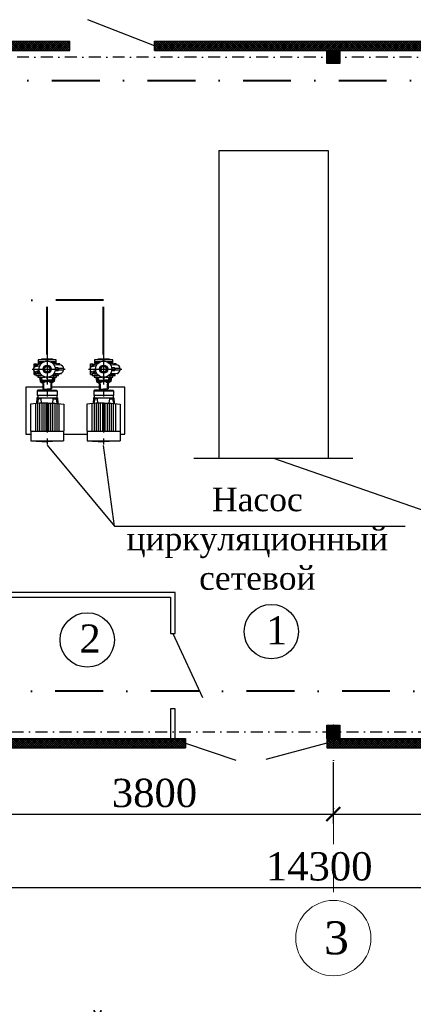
# Model space of a CAD drawing. Header units: millimetres. Extents: x -117056 to -75056, y -507736 to -299836.
# Tile 12 of 18: x -88297 to -84114, y -435866 to -425418. Entities that reach past the tile are written whole.
import ezdxf

# ---------------------------------------------------------------- set-up
doc = ezdxf.new("R2010")
doc.units = ezdxf.units.MM
for name, pattern in [('CENTER', [50.8, 31.75, -6.35, 6.35, -6.35]), ('CENTER2', [28.575, 19.05, -3.175, 3.175, -3.175]), ('DASHDOTX2', [50.8, 25.4, -12.7, 0, -12.7]), ('Пунктирная_линия', [6, 2.5, -1, 2.5])]:
    doc.linetypes.add(name, pattern=pattern)
doc.layers.get('Defpoints').update_dxf_attribs({"lineweight": 18})
doc.layers.add('.', color=7, linetype='Continuous', lineweight=15)
doc.layers.add('Размер ось', color=22, linetype='Continuous', lineweight=13)
for name, color, linetype in [('equipment', 142, 'Continuous'), ('PDF43_Text', 7, 'Continuous'), ('ПОЛ', 7, 'Continuous')]:
    doc.layers.add(name, color=color, linetype=linetype)
doc.styles.add('PDF Tahoma', font='tahoma.ttf')
doc.styles.add('Times New Roman', font='times.ttf')
doc.styles.add('WMF-Times New Roman0', font='times.ttf')
doc.styles.add('ШКОЛА', font='times.ttf')
doc.dimstyles.new('М 1-100', dxfattribs={"dimscale": 100, "dimtxt": 2.5, "dimasz": 1.5, "dimexe": 1, "dimexo": 2, "dimgap": 0.7, "dimtad": 1, "dimdec": 0, "dimdsep": 46, "dimtxsty": 'WMF-Times New Roman0', "dimblk": 'ARCHTICK', "dimcen": 3, "dimdle": 0.25, "dimclrd": 256, "dimclre": 256, "dimclrt": 256, "dimazin": 2, "dimtfac": 1, "dimtdec": 0, "dimtmove": 1, "dimatfit": 3, "dimldrblk": 'DOT', "dimfxl": 1, "dimtolj": 1, "dimtzin": 0, "dimlwd": -1, "dimlwe": -1, "dimarcsym": 0})

# ---------------------------------------------------------------- blocks, each defined once
blk = doc.blocks.new('_ArchTick')
at = {"color": 0, "linetype": 'ByBlock', "const_width": 0.15}
blk.add_lwpolyline([(-0.5, -0.5), (0.5, 0.5)], dxfattribs=at)
blk = doc.blocks.new('*D271')
at = {"ltscale": 5, "transparency": 16777216}
for p, q in [((-92264, -433486), (-92264, -434727)), ((-77964, -434048), (-77964, -434727)), ((-92289, -434627), (-77939, -434627))]:
    blk.add_line(p, q, dxfattribs=at)
at = {"layer": 'Defpoints', "color": 0, "lineweight": 25, "ltscale": 5, "transparency": 16777216}
for p in [(-92264, -433286), (-77964, -433848), (-77964, -434627)]:
    blk.add_point(p, dxfattribs=at)
at = {"ltscale": 5, "transparency": 16777216, "xscale": 150, "yscale": 150, "zscale": 150, "rotation": 180}
blk.add_blockref('_ArchTick', (-92264, -434627), dxfattribs=at)
at = {"ltscale": 5, "transparency": 16777216, "xscale": 150, "yscale": 150, "zscale": 150}
blk.add_blockref('_ArchTick', (-77964, -434627), dxfattribs=at)
at = {"ltscale": 5, "transparency": 16777216, "insert": (-85114, -434404), "char_height": 300, "attachment_point": 5, "style": 'WMF-Times New Roman0'}
blk.add_mtext('\\A1;14300', dxfattribs=at)
blk = doc.blocks.new('_Dot')
at = {"color": 0, "linetype": 'ByBlock', "lineweight": -2}
blk.add_line((-0.5, 0), (-1, 0), dxfattribs=at)
at = {"color": 0, "linetype": 'ByBlock', "lineweight": 25, "const_width": 0.5}
blk.add_lwpolyline([(-0.25, 0, 1), (0.25, 0, 1)], format="xyb", close=True, dxfattribs=at)
blk = doc.blocks.new('*D273')
at = {"ltscale": 5, "transparency": 16777216}
for p, q in [((-88764, -433098), (-88764, -433948)), ((-84964, -433404), (-84964, -433948)), ((-88789, -433848), (-84939, -433848))]:
    blk.add_line(p, q, dxfattribs=at)
at = {"layer": 'Defpoints', "color": 0, "lineweight": 25, "ltscale": 5, "transparency": 16777216}
for p in [(-88764, -432898), (-84964, -433204), (-84964, -433848)]:
    blk.add_point(p, dxfattribs=at)
at = {"ltscale": 5, "transparency": 16777216, "xscale": 150, "yscale": 150, "zscale": 150, "rotation": 180}
blk.add_blockref('_ArchTick', (-88764, -433848), dxfattribs=at)
at = {"ltscale": 5, "transparency": 16777216, "xscale": 150, "yscale": 150, "zscale": 150}
blk.add_blockref('_ArchTick', (-84964, -433848), dxfattribs=at)
at = {"ltscale": 5, "transparency": 16777216, "insert": (-86864, -433625), "char_height": 300, "attachment_point": 5, "style": 'WMF-Times New Roman0'}
blk.add_mtext('\\A1;3800', dxfattribs=at)
blk = doc.blocks.new('*D275')
at = {"ltscale": 5, "transparency": 16777216}
for p, q in [((-84964, -433298), (-84964, -433948)), ((-81464, -433539), (-81464, -433948)), ((-84989, -433848), (-81439, -433848))]:
    blk.add_line(p, q, dxfattribs=at)
at = {"layer": 'Defpoints', "color": 0, "lineweight": 25, "ltscale": 5, "transparency": 16777216}
for p in [(-84964, -433098), (-81464, -433339), (-81464, -433848)]:
    blk.add_point(p, dxfattribs=at)
at = {"ltscale": 5, "transparency": 16777216, "xscale": 150, "yscale": 150, "zscale": 150, "rotation": 180}
blk.add_blockref('_ArchTick', (-84964, -433848), dxfattribs=at)
at = {"ltscale": 5, "transparency": 16777216, "xscale": 150, "yscale": 150, "zscale": 150}
blk.add_blockref('_ArchTick', (-81464, -433848), dxfattribs=at)
at = {"ltscale": 5, "transparency": 16777216, "insert": (-83214, -433625), "char_height": 300, "attachment_point": 5, "style": 'WMF-Times New Roman0'}
blk.add_mtext('\\A1;3500', dxfattribs=at)
blk = doc.blocks.new('flange 80')
at = {"layer": 'equipment', "color": 18, "lineweight": -3, "true_color": 0x000000}
for p, q in [((906201, -57644), (906201, -57663)), ((906219, -57644), (906219, -57663)), ((906361, -57644), (906361, -57663)), ((906379, -57644), (906379, -57663))]:
    blk.add_line(p, q, dxfattribs=at)
blk.add_lwpolyline([(906193, -57644), (906388, -57644), (906388, -57663), (906193, -57663)], close=True, dxfattribs=at)

msp = doc.modelspace()

# ---------------------------------------------------------------- hatches: boundary and pattern name
at = {"layer": '.', "linetype": 'ByBlock', "lineweight": 25, "true_color": 0x93278f, "transparency": 33554687}
h = msp.add_hatch(dxfattribs=at)
h.set_pattern_fill('ANSI37', color=217, scale=5)
h.set_pattern_definition([(45, (-112765.562, 6890.312), (-11.22532015, 11.22532015), []), (135, (-112765.562, 6890.312), (-11.22532015, -11.22532015), [])])
h.paths.add_polyline_path([(-86533.8, -433044.3), (-92363.8, -433044.3), (-92363.8, -433144.3), (-86533.8, -433144.3)])
h.paths.add_polyline_path([(-77963.8, -433044.3), (-78103.8, -433044.3), (-85033.8, -433044.3), (-85033.8, -433144.3), (-77963.8, -433144.3)])
h.paths.add_polyline_path([(-77863.8, -425744.3), (-77963.8, -425744.3), (-77963.8, -433144.3), (-77863.8, -433144.3)])
h.paths.add_polyline_path([(-77863.8, -425644.3), (-83598.8, -425644.3), (-86863.8, -425644.3), (-86863.8, -425744.3), (-83598.8, -425744.3), (-77863.8, -425744.3)])
h.paths.add_polyline_path([(-87763.8, -425644.3), (-92263.8, -425644.3), (-92263.8, -425744.3), (-87763.8, -425744.3)])
h.paths.add_polyline_path([(-92263.8, -425644.3), (-92363.8, -425644.3), (-92363.8, -433044.3), (-92263.8, -433044.3)])
at = {"layer": '.', "linetype": 'ByBlock', "lineweight": 25, "transparency": 33554687}
h = msp.add_hatch(dxfattribs=at)
h.set_pattern_fill('ANGLE', color=256, scale=2)
h.set_pattern_definition([(0, (35644.255, -2893.229), (0, 13.97), [10.16, -3.81]), (90, (35644.255, -2893.229), (-13.97, 9e-16), [10.16, -3.81])])
h.paths.add_polyline_path([(-85033.8, -425744.3), (-84893.8, -425744.3), (-84893.8, -425884.3), (-85033.8, -425884.3)])
h = msp.add_hatch(dxfattribs=at)
h.set_pattern_fill('ANGLE', color=256, scale=2)
h.set_pattern_definition([(0, (35644.255, -10053.229), (0, 13.97), [10.16, -3.81]), (90, (35644.255, -10053.229), (-13.97, 9e-16), [10.16, -3.81])])
h.paths.add_polyline_path([(-85033.8, -432904.3), (-84893.8, -432904.3), (-84893.8, -433044.3), (-85033.8, -433044.3)])

# ---------------------------------------------------------------- linework, layer by layer
at = {"color": 0, "ltscale": 5}
for p, q in [((-86863.8, -425694.3), (-87573.4, -425418)), ((-86533.8, -433094.3), (-86000.5, -433274.9)), ((-85033.8, -433094.3), (-85679.4, -433269.2))]:
    msp.add_line(p, q, dxfattribs=at)
at = {"color": 5, "lineweight": 30, "ltscale": 5}
for p, q in [((-92363.8, -425644.3), (-87763.8, -425644.3)), ((-92263.8, -425744.3), (-87763.8, -425744.3)), ((-87763.8, -425744.3), (-87763.8, -425644.3)), ((-86863.8, -425644.3), (-83598.8, -425644.3)), ((-86863.8, -425744.3), (-86863.8, -425644.3)), ((-86863.8, -425744.3), (-83598.8, -425744.3)), ((-92363.8, -433044.3), (-86533.8, -433044.3)), ((-86533.8, -433044.3), (-86533.8, -433144.3)), ((-85033.8, -433044.3), (-77963.8, -433044.3)), ((-85033.8, -433044.3), (-85033.8, -433144.3)), ((-92363.8, -433144.3), (-86533.8, -433144.3)), ((-85033.8, -433144.3), (-77863.8, -433144.3))]:
    msp.add_line(p, q, dxfattribs=at)
for p, q in [((-86179.3, -426805.3), (-85020.5, -426805.3)), ((-86179.3, -426805.3), (-86179.3, -430069.3)), ((-85020.5, -426805.3), (-85020.5, -430069.3)), ((-88087.1, -429209.6), (-88079.5, -429258)), ((-88079.5, -429258), (-88051.5, -429274.1)), ((-88051.5, -429274.1), (-88051.5, -429333.2)), ((-87929.1, -429258), (-87957.1, -429274.1)), ((-87957.1, -429274.1), (-87957.1, -429333.2)), ((-87921.5, -429209.6), (-87929.1, -429258)), ((-87487.1, -429209.6), (-87479.5, -429258)), ((-87479.5, -429258), (-87451.5, -429274.1)), ((-87451.5, -429274.1), (-87451.5, -429333.2)), ((-87329.1, -429258), (-87357.1, -429274.1)), ((-87357.1, -429274.1), (-87357.1, -429333.2)), ((-87321.5, -429209.6), (-87329.1, -429258)), ((-88100.5, -429350.3), (-88109, -429356)), ((-88109, -429356), (-88109, -429404.9)), ((-88109, -429356), (-87899.6, -429356)), ((-88109, -429404.9), (-88105.1, -429404.9)), ((-88105.1, -429404.9), (-88105.1, -429431.3)), ((-88051.7, -429350.3), (-88100.5, -429350.3)), ((-88051.5, -429333.2), (-88047.3, -429336.2)), ((-88047.3, -429336.2), (-88047.3, -429336.2)), ((-88047.3, -429336.2), (-88043.8, -429339.7)), ((-88043.8, -429339.7), (-88043.8, -429347.7)), ((-87964.7, -429339.7), (-88004.3, -429339.7)), ((-87961.3, -429336.2), (-87964.7, -429339.7)), ((-87964.7, -429339.7), (-87964.7, -429347.7)), ((-87957.1, -429333.2), (-87961.3, -429336.2)), ((-87961.3, -429336.2), (-87961.3, -429336.2)), ((-87956.8, -429350.3), (-87908.1, -429350.3)), ((-87908.1, -429350.3), (-87899.6, -429356)), ((-87899.6, -429404.9), (-87903.4, -429404.9)), ((-87903.4, -429404.9), (-87903.4, -429431.3)), ((-87899.6, -429356), (-87899.6, -429404.9)), ((-87500.5, -429350.3), (-87509, -429356)), ((-87509, -429356), (-87509, -429404.9)), ((-87509, -429356), (-87299.6, -429356)), ((-87509, -429404.9), (-87505.1, -429404.9)), ((-87505.1, -429404.9), (-87505.1, -429431.3)), ((-87451.7, -429350.3), (-87500.5, -429350.3)), ((-87451.5, -429333.2), (-87447.3, -429336.2)), ((-87447.3, -429336.2), (-87447.3, -429336.2)), ((-87447.3, -429336.2), (-87443.8, -429339.7)), ((-87443.8, -429339.7), (-87443.8, -429347.7)), ((-87364.7, -429339.7), (-87404.3, -429339.7)), ((-87361.3, -429336.2), (-87364.7, -429339.7)), ((-87364.7, -429339.7), (-87364.7, -429347.7)), ((-87357.1, -429333.2), (-87361.3, -429336.2)), ((-87361.3, -429336.2), (-87361.3, -429336.2)), ((-87356.8, -429350.3), (-87308.1, -429350.3)), ((-87308.1, -429350.3), (-87299.6, -429356)), ((-87299.6, -429404.9), (-87303.4, -429404.9)), ((-87303.4, -429404.9), (-87303.4, -429431.3)), ((-87299.6, -429356), (-87299.6, -429404.9)), ((-88084.5, -429486.2), (-88181.4, -429497.1)), ((-88112.5, -429431.3), (-88116.9, -429489.9)), ((-88105.1, -429431.3), (-88112.5, -429431.3)), ((-87924.2, -429486.2), (-87827.3, -429497.1)), ((-87903.4, -429431.3), (-87896, -429431.3)), ((-87896, -429431.3), (-87891.6, -429489.9)), ((-87484.5, -429486.2), (-87581.4, -429497.1)), ((-87512.5, -429431.3), (-87516.9, -429489.9)), ((-87505.1, -429431.3), (-87512.5, -429431.3)), ((-87324.2, -429486.2), (-87227.3, -429497.1)), ((-87303.4, -429431.3), (-87296, -429431.3)), ((-87296, -429431.3), (-87291.6, -429489.9)), ((-86445.5, -430069.3), (-84755.5, -430069.3))]:
    msp.add_line(p, q)
at = {"color": 1, "linetype": 'DASHDOTX2', "lineweight": 40, "ltscale": 20}
msp.add_line((-88004.3, -428972.3), (-88004.3, -428393.6), dxfattribs=at)
at = {"linetype": 'CENTER', "ltscale": 10}
for p, q in [((-88004.3, -428972.3), (-88004.3, -429935)), ((-87404.3, -428972.3), (-87404.3, -429935))]:
    msp.add_line(p, q, dxfattribs=at)
at = {"linetype": 'Пунктирная_линия'}
for p, q in [((-87953.6, -429272.7), (-87933.8, -429190)), ((-87933.8, -429190), (-87851.2, -429170.3)), ((-87353.6, -429272.7), (-87333.8, -429190)), ((-87333.8, -429190), (-87251.2, -429170.3))]:
    msp.add_line(p, q, dxfattribs=at)
at = {"color": 6, "lineweight": 30, "ltscale": 5}
msp.add_line((-86668.8, -431932.1), (-86355.7, -432610.4), dxfattribs=at)
at = {"color": 4, "linetype": 'DASHDOTX2', "lineweight": 0, "ltscale": 10}
msp.add_line((-84963.8, -432897.7), (-84963.8, -434763.8), dxfattribs=at)
at = {"color": 14, "ltscale": 5}
msp.add_line((-87363.8, -433044.3), (-86963.8, -433044.3), dxfattribs=at)
at = {"color": 5, "lineweight": 30, "ltscale": 5}
for points in [[(-85033.8, -425744.3), (-84893.8, -425744.3), (-84893.8, -425884.3), (-85033.8, -425884.3), (-85033.8, -425744.3)], [(-85033.8, -432904.3), (-84893.8, -432904.3), (-84893.8, -433044.3), (-85033.8, -433044.3), (-85033.8, -432904.3)]]:
    msp.add_lwpolyline(points, dxfattribs=at)
at = {"color": 1, "linetype": 'DASHDOTX2', "ltscale": 5}
msp.add_lwpolyline([(-92193.8, -432974.3), (-78033.8, -432974.3), (-78033.8, -425814.3), (-92193.8, -425814.3)], close=True, dxfattribs=at)
at = {"color": 1, "linetype": 'DASHDOTX2', "lineweight": 40, "ltscale": 20}
msp.add_lwpolyline([(-92018.4, -426063.2), (-78265.5, -426063.2), (-78265.5, -432544.1), (-92018.4, -432544.1)], close=True, dxfattribs=at)
msp.add_lwpolyline([(-87404.3, -428972.3), (-87404.3, -428393.6), (-92018.4, -428393.6)], dxfattribs=at)
for points in [[(-88143.1, -429106.6), (-88143.1, -429069.2), (-88117.9, -429069.2), (-88117.9, -429083.9), (-88113.5, -429086.8)], [(-88067, -429047.7), (-88067, -429058.2), (-88136, -429100.6)], [(-88130.5, -429069.2), (-88130.5, -429098)], [(-88125.1, -429096.6), (-88080.3, -429086.4)], [(-88105.4, -429081.8), (-88105.4, -429070.1), (-88086.4, -429070.1)], [(-87970, -429047.7), (-87907.3, -429047.7), (-87907.3, -429028.7), (-88101.4, -429028.7), (-88101.4, -429047.7), (-88038.7, -429047.7)], [(-88038.7, -429047.7), (-88101.4, -429047.7), (-88101.4, -429058.2), (-88056.5, -429058.2)], [(-87952.2, -429058.2), (-87907.3, -429058.2), (-87907.3, -429047.7), (-87970, -429047.7)], [(-87869.8, -429081.3), (-87869.8, -429068.7), (-87893.2, -429068.7), (-87896.5, -429074.7), (-87902.9, -429074.7), (-87906.5, -429067.9), (-87941.5, -429067.9)], [(-87938.3, -429058.2), (-87925.4, -429067.9)], [(-87933.8, -429077.4), (-87869.8, -429081.3)], [(-87543.1, -429106.6), (-87543.1, -429069.2), (-87517.9, -429069.2), (-87517.9, -429083.9), (-87513.5, -429086.8)], [(-87467, -429047.7), (-87467, -429058.2), (-87536, -429100.6)], [(-87530.5, -429069.2), (-87530.5, -429098)], [(-87525.1, -429096.6), (-87480.3, -429086.4)], [(-87505.4, -429081.8), (-87505.4, -429070.1), (-87486.4, -429070.1)], [(-87370, -429047.7), (-87307.3, -429047.7), (-87307.3, -429028.7), (-87501.4, -429028.7), (-87501.4, -429047.7), (-87438.7, -429047.7)], [(-87438.7, -429047.7), (-87501.4, -429047.7), (-87501.4, -429058.2), (-87456.5, -429058.2)], [(-87352.2, -429058.2), (-87307.3, -429058.2), (-87307.3, -429047.7), (-87370, -429047.7)], [(-87269.8, -429081.3), (-87269.8, -429068.7), (-87293.2, -429068.7), (-87296.5, -429074.7), (-87302.9, -429074.7), (-87306.5, -429067.9), (-87341.5, -429067.9)], [(-87338.3, -429058.2), (-87325.4, -429067.9)], [(-87333.8, -429077.4), (-87269.8, -429081.3)], [(-88143.1, -429183.1), (-88143.1, -429145.9)], [(-88143.1, -429183.1), (-88126.3, -429183.1)], [(-88130.5, -429154.6), (-88130.5, -429183.1)], [(-88108.9, -429159.4), (-88126.3, -429155.8)], [(-88073.6, -429176.9), (-88126.3, -429176.9), (-88126.3, -429193.8), (-88068.3, -429193.8)], [(-88108.9, -429176.9), (-88108.9, -429145.3), (-88101.6, -429145.3), (-88101.6, -429176.9)], [(-88057.2, -429193.8), (-88103.6, -429193.8), (-88103.6, -429209.6), (-88024.7, -429209.6)], [(-88101.6, -429145.3), (-88093.1, -429151.9), (-88086.2, -429151.9)], [(-87984, -429209.6), (-87905.2, -429209.6), (-87905.2, -429193.8), (-87951.5, -429193.8)], [(-87940.3, -429193.8), (-87882.4, -429193.8), (-87882.4, -429176.9), (-87935.1, -429176.9)], [(-87890.8, -429176.9), (-87862.1, -429170.1)], [(-87888.7, -429113), (-87882.4, -429118.9)], [(-87888.7, -429139.6), (-87882.4, -429133.6)], [(-87828.1, -429118.9), (-87882.4, -429118.9), (-87882.4, -429133.6), (-87828.1, -429133.6)], [(-87543.1, -429183.1), (-87543.1, -429145.9)], [(-87543.1, -429183.1), (-87526.3, -429183.1)], [(-87530.5, -429154.6), (-87530.5, -429183.1)], [(-87508.9, -429159.4), (-87526.3, -429155.8)], [(-87473.6, -429176.9), (-87526.3, -429176.9), (-87526.3, -429193.8), (-87468.3, -429193.8)], [(-87508.9, -429176.9), (-87508.9, -429145.3), (-87501.6, -429145.3), (-87501.6, -429176.9)], [(-87457.2, -429193.8), (-87503.6, -429193.8), (-87503.6, -429209.6), (-87424.7, -429209.6)], [(-87501.6, -429145.3), (-87493.1, -429151.9), (-87486.2, -429151.9)], [(-87384, -429209.6), (-87305.2, -429209.6), (-87305.2, -429193.8), (-87351.5, -429193.8)], [(-87340.3, -429193.8), (-87282.4, -429193.8), (-87282.4, -429176.9), (-87335.1, -429176.9)], [(-87290.8, -429176.9), (-87262.1, -429170.1)], [(-87288.7, -429113), (-87282.4, -429118.9)], [(-87288.7, -429139.6), (-87282.4, -429133.6)], [(-87228.1, -429118.9), (-87282.4, -429118.9), (-87282.4, -429133.6), (-87228.1, -429133.6)], [(-88072.3, -429209.6), (-88065.9, -429256.2), (-88043.6, -429271.8)], [(-88065.9, -429256.2), (-88004.3, -429256.2)], [(-88047.3, -429336.2), (-88047.3, -429273.1)], [(-88042, -429280.6), (-88042, -429330)], [(-87942.6, -429256.2), (-88004.3, -429256.2)], [(-87966.6, -429280.6), (-87966.6, -429331.7)], [(-87936.3, -429209.6), (-87942.6, -429256.2), (-87964.9, -429271.8)], [(-87961.3, -429336.2), (-87961.3, -429273.1)], [(-87472.3, -429209.6), (-87465.9, -429256.2), (-87443.6, -429271.8)], [(-87465.9, -429256.2), (-87404.3, -429256.2)], [(-87447.3, -429336.2), (-87447.3, -429273.1)], [(-87442, -429280.6), (-87442, -429330)], [(-87342.6, -429256.2), (-87404.3, -429256.2)], [(-87366.6, -429280.6), (-87366.6, -429331.7)], [(-87336.3, -429209.6), (-87342.6, -429256.2), (-87364.9, -429271.8)], [(-87361.3, -429336.2), (-87361.3, -429273.1)], [(-88042, -429317.4), (-88229.3, -429317.4), (-88229.3, -429817.4), (-88179.3, -429817.4)], [(-87903.4, -429404.9), (-88105.1, -429404.9)], [(-88051.7, -429350.3), (-88004.3, -429350.3)], [(-88043.8, -429339.7), (-88004.3, -429339.7)], [(-88038.9, -429339.7), (-88038.9, -429347.7)], [(-87956.8, -429350.3), (-88004.3, -429350.3)], [(-87969.7, -429339.7), (-87969.7, -429347.7)], [(-87442, -429317.4), (-87966.6, -429317.4)], [(-87303.4, -429404.9), (-87505.1, -429404.9)], [(-87451.7, -429350.3), (-87404.3, -429350.3)], [(-87443.8, -429339.7), (-87404.3, -429339.7)], [(-87438.9, -429339.7), (-87438.9, -429347.7)], [(-87356.8, -429350.3), (-87404.3, -429350.3)], [(-87369.7, -429339.7), (-87369.7, -429347.7)], [(-87179.3, -429317.4), (-87366.6, -429317.4)], [(-87229.3, -429817.4), (-87179.3, -429817.4), (-87179.3, -429317.4)], [(-88181.4, -429497.1), (-88181.4, -429610.3)], [(-88128.8, -429491.2), (-88128.8, -429610.3)], [(-88064.4, -429486.2), (-88068.5, -429442.3), (-88099.1, -429442.3), (-88107.2, -429488.8)], [(-88106.6, -429488.7), (-88106.6, -429610.3)], [(-88105.1, -429431.3), (-87903.4, -429431.3)], [(-88004.3, -429486.2), (-88084.5, -429486.2)], [(-88084.5, -429486.2), (-88084.5, -429610.3)], [(-88062.3, -429486.2), (-88062.3, -429610.3)], [(-88040.1, -429486.2), (-88040.1, -429610.3)], [(-88017.9, -429486.2), (-88017.9, -429610.3)], [(-88004.3, -429486.2), (-87924.2, -429486.2)], [(-87990.8, -429486.2), (-87990.8, -429610.3)], [(-87968.6, -429486.2), (-87968.6, -429610.3)], [(-87946.4, -429486.2), (-87946.4, -429610.3)], [(-87944.1, -429486.2), (-87940.1, -429442.3), (-87909.5, -429442.3), (-87901.3, -429488.8)], [(-87924.2, -429486.2), (-87924.2, -429610.3)], [(-87902, -429488.7), (-87902, -429610.3)], [(-87879.9, -429491.2), (-87879.9, -429610.3)], [(-87827.3, -429497.1), (-87827.3, -429610.3)], [(-87581.4, -429497.1), (-87581.4, -429610.3)], [(-87528.8, -429491.2), (-87528.8, -429610.3)], [(-87464.4, -429486.2), (-87468.5, -429442.3), (-87499.1, -429442.3), (-87507.2, -429488.8)], [(-87506.6, -429488.7), (-87506.6, -429610.3)], [(-87505.1, -429431.3), (-87303.4, -429431.3)], [(-87404.3, -429486.2), (-87484.5, -429486.2)], [(-87484.5, -429486.2), (-87484.5, -429610.3)], [(-87462.3, -429486.2), (-87462.3, -429610.3)], [(-87440.1, -429486.2), (-87440.1, -429610.3)], [(-87417.9, -429486.2), (-87417.9, -429610.3)], [(-87404.3, -429486.2), (-87324.2, -429486.2)], [(-87390.8, -429486.2), (-87390.8, -429610.3)], [(-87368.6, -429486.2), (-87368.6, -429610.3)], [(-87346.4, -429486.2), (-87346.4, -429610.3)], [(-87344.1, -429486.2), (-87340.1, -429442.3), (-87309.5, -429442.3), (-87301.3, -429488.8)], [(-87324.2, -429486.2), (-87324.2, -429610.3)], [(-87302, -429488.7), (-87302, -429610.3)], [(-87279.9, -429491.2), (-87279.9, -429610.3)], [(-87227.3, -429497.1), (-87227.3, -429610.3)], [(-88181.4, -429610.3), (-88181.4, -429781.3), (-88179.3, -429783.2), (-88179.3, -429887.4), (-88004.3, -429896.6)], [(-88128.8, -429610.3), (-88128.8, -429783.2)], [(-88106.6, -429610.3), (-88106.6, -429783.2)], [(-88084.5, -429610.3), (-88084.5, -429783.2)], [(-88062.3, -429610.3), (-88062.3, -429783.2)], [(-88040.1, -429610.3), (-88040.1, -429783.2)], [(-88017.9, -429610.3), (-88017.9, -429783.2)], [(-87827.3, -429610.3), (-87827.3, -429781.3), (-87829.3, -429783.2), (-87829.3, -429887.4), (-88004.3, -429896.6)], [(-87990.8, -429610.3), (-87990.8, -429783.2)], [(-87968.6, -429610.3), (-87968.6, -429783.2)], [(-87946.4, -429610.3), (-87946.4, -429783.2)], [(-87924.2, -429610.3), (-87924.2, -429783.2)], [(-87902, -429610.3), (-87902, -429783.2)], [(-87879.9, -429610.3), (-87879.9, -429783.2)], [(-87581.4, -429610.3), (-87581.4, -429781.3), (-87579.3, -429783.2), (-87579.3, -429887.4), (-87404.3, -429896.6)], [(-87528.8, -429610.3), (-87528.8, -429783.2)], [(-87506.6, -429610.3), (-87506.6, -429783.2)], [(-87484.5, -429610.3), (-87484.5, -429783.2)], [(-87462.3, -429610.3), (-87462.3, -429783.2)], [(-87440.1, -429610.3), (-87440.1, -429783.2)], [(-87417.9, -429610.3), (-87417.9, -429783.2)], [(-87227.3, -429610.3), (-87227.3, -429781.3), (-87229.3, -429783.2), (-87229.3, -429887.4), (-87404.3, -429896.6)], [(-87390.8, -429610.3), (-87390.8, -429783.2)], [(-87368.6, -429610.3), (-87368.6, -429783.2)], [(-87346.4, -429610.3), (-87346.4, -429783.2)], [(-87324.2, -429610.3), (-87324.2, -429783.2)], [(-87302, -429610.3), (-87302, -429783.2)], [(-87279.9, -429610.3), (-87279.9, -429783.2)], [(-88179.3, -429783.2), (-87829.3, -429783.2)], [(-87829.3, -429817.4), (-87579.3, -429817.4)], [(-87579.3, -429783.2), (-87229.3, -429783.2)], [(-88179.3, -429887.4), (-87829.3, -429887.4)], [(-87579.3, -429887.4), (-87229.3, -429887.4)]]:
    msp.add_lwpolyline(points)
at = {"linetype": 'CENTER2', "ltscale": 15}
for points in [[(-88163.7, -429126.3), (-87812.4, -429126.3)], [(-87563.7, -429126.3), (-87212.4, -429126.3)]]:
    msp.add_lwpolyline(points, dxfattribs=at)
for points in [[(-87916.4, -429113), (-87916.4, -429139.6), (-87888.7, -429139.6), (-87888.7, -429113)], [(-87316.4, -429113), (-87316.4, -429139.6), (-87288.7, -429139.6), (-87288.7, -429113)]]:
    msp.add_lwpolyline(points, close=True)
for points in [[(-88056.8, -429209.6), (-88056.8, -429216), (-88065.9, -429216, 0.4595067), (-88067.4, -429217.8), (-88063.8, -429241.2, 0.370326), (-88062.3, -429242.5), (-88004.3, -429242.5)], [(-87951.8, -429209.6), (-87951.8, -429216), (-87942.7, -429216, -0.4595067), (-87941.2, -429217.8), (-87944.8, -429241.2, -0.370326), (-87946.3, -429242.5), (-88004.3, -429242.5)], [(-87456.8, -429209.6), (-87456.8, -429216), (-87465.9, -429216, 0.4595067), (-87467.4, -429217.8), (-87463.8, -429241.2, 0.370326), (-87462.3, -429242.5), (-87404.3, -429242.5)], [(-87351.8, -429209.6), (-87351.8, -429216), (-87342.7, -429216, -0.4595067), (-87341.2, -429217.8), (-87344.8, -429241.2, -0.370326), (-87346.3, -429242.5), (-87404.3, -429242.5)]]:
    msp.add_lwpolyline(points, format="xyb")
at = {"linetype": 'ByBlock', "lineweight": 25}
for points in [[(-88004.3, -429933.9), (-87289.5, -430793.9), (-87404.3, -429935)], [(-85600.5, -430069.3), (-82107.8, -431283.4), (-80032.3, -430069.3)], [(-87289.5, -430793.9), (-84201.4, -430793.9)]]:
    msp.add_lwpolyline(points, dxfattribs=at)
at = {"color": 6, "lineweight": 30, "ltscale": 5}
for points in [[(-86643.8, -431932.1), (-86643.8, -431494.3), (-88903.7, -431495.7), (-88903.7, -431544.3), (-88743.8, -431544.3), (-88743.8, -432904.3), (-88693.8, -432904.3), (-88693.8, -431544.3), (-86693.8, -431544.3), (-86693.8, -431932.1)], [(-86692.8, -433044.3), (-86642.8, -433044.3), (-86642.8, -432732.1), (-86692.8, -432732.1)]]:
    msp.add_lwpolyline(points, close=True, dxfattribs=at)
for centre, radius in [((-88004.3, -429126.3), 85.8), ((-88004.3, -429126.3), 43.6), ((-88018.4, -429092.3), 4.9), ((-87990.3, -429092.3), 4.9), ((-87404.3, -429126.3), 85.8), ((-87404.3, -429126.3), 43.6), ((-87418.4, -429092.3), 4.9), ((-87390.3, -429092.3), 4.9), ((-88038.3, -429112.2), 4.9), ((-88038.3, -429140.3), 4.9), ((-88004.3, -429126.3), 29.6), ((-88018.4, -429160.2), 4.9), ((-87990.3, -429160.2), 4.9), ((-87970.4, -429112.2), 4.9), ((-87970.4, -429140.3), 4.9), ((-87438.3, -429112.2), 4.9), ((-87438.3, -429140.3), 4.9), ((-87404.3, -429126.3), 29.6), ((-87418.4, -429160.2), 4.9), ((-87390.3, -429160.2), 4.9), ((-87370.4, -429112.2), 4.9), ((-87370.4, -429140.3), 4.9), ((-88062.6, -429228.4), 3.18), ((-87946, -429228.4), 3.18), ((-87462.6, -429228.4), 3.18), ((-87346, -429228.4), 3.18)]:
    msp.add_circle(centre, radius)
for centre, radius, start, end in [((-87872.5, -429126.3), 45.1, 283.32309, 86.55168), ((-87272.5, -429126.3), 45.1, 283.32309, 86.55168), ((-88120.2, -429126.3), 30.1, 99.35736, 258.34891), ((-87520.2, -429126.3), 30.1, 99.35736, 258.34891), ((-88004.3, -429209.6), 12.2, 187.57832, 352.48863), ((-88004.3, -429209.6), 4.46, 212.03757, 327.96243), ((-87404.3, -429209.6), 12.2, 187.57832, 352.48863), ((-87404.3, -429209.6), 4.46, 212.03757, 327.96243)]:
    msp.add_arc(centre, radius, start, end)
for points in [[(-88051.5, -429274.1), (-88048.8, -429273.5), (-88039.8, -429271.5), (-88027.4, -429257.9), (-88012.5, -429257.5), (-88004.3, -429257.4)], [(-87957.1, -429274.1), (-87959.8, -429273.5), (-87968.8, -429271.5), (-87981.2, -429257.9), (-87996.1, -429257.5), (-88004.3, -429257.4)], [(-87451.5, -429274.1), (-87448.8, -429273.5), (-87439.8, -429271.5), (-87427.4, -429257.9), (-87412.5, -429257.5), (-87404.3, -429257.4)], [(-87357.1, -429274.1), (-87359.8, -429273.5), (-87368.8, -429271.5), (-87381.2, -429257.9), (-87396.1, -429257.5), (-87404.3, -429257.4)]]:
    msp.add_open_spline(points, degree=3, knots=[0, 0, 0, 0, 27.7457951, 92.8787671, 172.5980809, 172.5980809, 172.5980809, 172.5980809])
at = {"layer": 'Размер ось', "color": 1, "lineweight": 30}
for centre in [(-85622.7, -431911.3), (-87578.7, -431999.3)]:
    msp.add_circle(centre, 288.9, dxfattribs=at)
at = {"layer": 'Размер ось', "color": 0}
msp.add_circle((-84963.8, -435163.8), 400, dxfattribs=at)

# ---------------------------------------------------------------- block references
at = {"xscale": 0.5912997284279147, "yscale": 0.5912997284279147, "zscale": 0.5912997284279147, "rotation": 180}
for p in [(447884.9, -463113.5), (448484.9, -463113.5)]:
    msp.add_blockref('flange 80', p, dxfattribs=at)

# ---------------------------------------------------------------- texts
at = {"layer": 'PDF43_Text', "insert": (-94138.2, -437764.8), "char_height": 250, "width": 8469.108, "attachment_point": 4, "style": 'PDF Tahoma'}
msp.add_mtext('  В качество основной меры защиты людей от\\Pпоражения электрическим током необходимо выполнить зануление всего электрооборудования котельной в соответствии с ПУЭ.\\P   Для выравнивания потенциалов строительные\\Pконструкции, металлические корпуса оборудования и трубопроводы присоединить к сети зануления через внутренний контур выполняемый по периметру из полосовой стали 25х4', dxfattribs=at)
at = {"layer": 'ПОЛ', "ltscale": 25, "insert": (-85771.2, -430927.1), "char_height": 250, "width": 2762.105, "attachment_point": 5, "style": 'ШКОЛА'}
msp.add_mtext('Насос циркуляционный\\Pсетевой', dxfattribs=at)
at = {"layer": 'Размер ось', "color": 0, "lineweight": 30, "width": 603.279, "attachment_point": 1, "style": 'Times New Roman'}
for s, insert, char_height in [('\\pt300.3;1', (-85678.8, -431747.2), 300), ('\\pt300.3;2', (-87661.6, -431835.3), 300), ('\\pt350.35;3', (-85062.5, -434985.1), 350)]:
    msp.add_mtext(s, dxfattribs=dict(at, insert=insert, char_height=char_height))

# ---------------------------------------------------------------- dimensions: what is measured, and where the dimension line sits
at = {"color": 0, "ltscale": 5}
for base, p1, p2, picture, middle in [((-84963.8, -433847.8), (-88763.8, -432897.7), (-84963.8, -433203.5), '*D273', (-86863.8, -433625.2)), ((-81463.8, -433847.8), (-84963.8, -433097.7), (-81463.8, -433339.2), '*D275', (-83213.8, -433625.2)), ((-77963.8, -434626.6), (-92263.8, -433286.2), (-77963.8, -433847.8), '*D271', (-85113.8, -434404))]:
    dim = msp.add_linear_dim(base=base, p1=p1, p2=p2, dimstyle='М 1-100', override={"dimtxt": 3}, dxfattribs=at)
    dim.commit()
    dim.dimension.update_dxf_attribs({"geometry": picture, "text_midpoint": middle})

doc.saveas('drawing.dxf')
